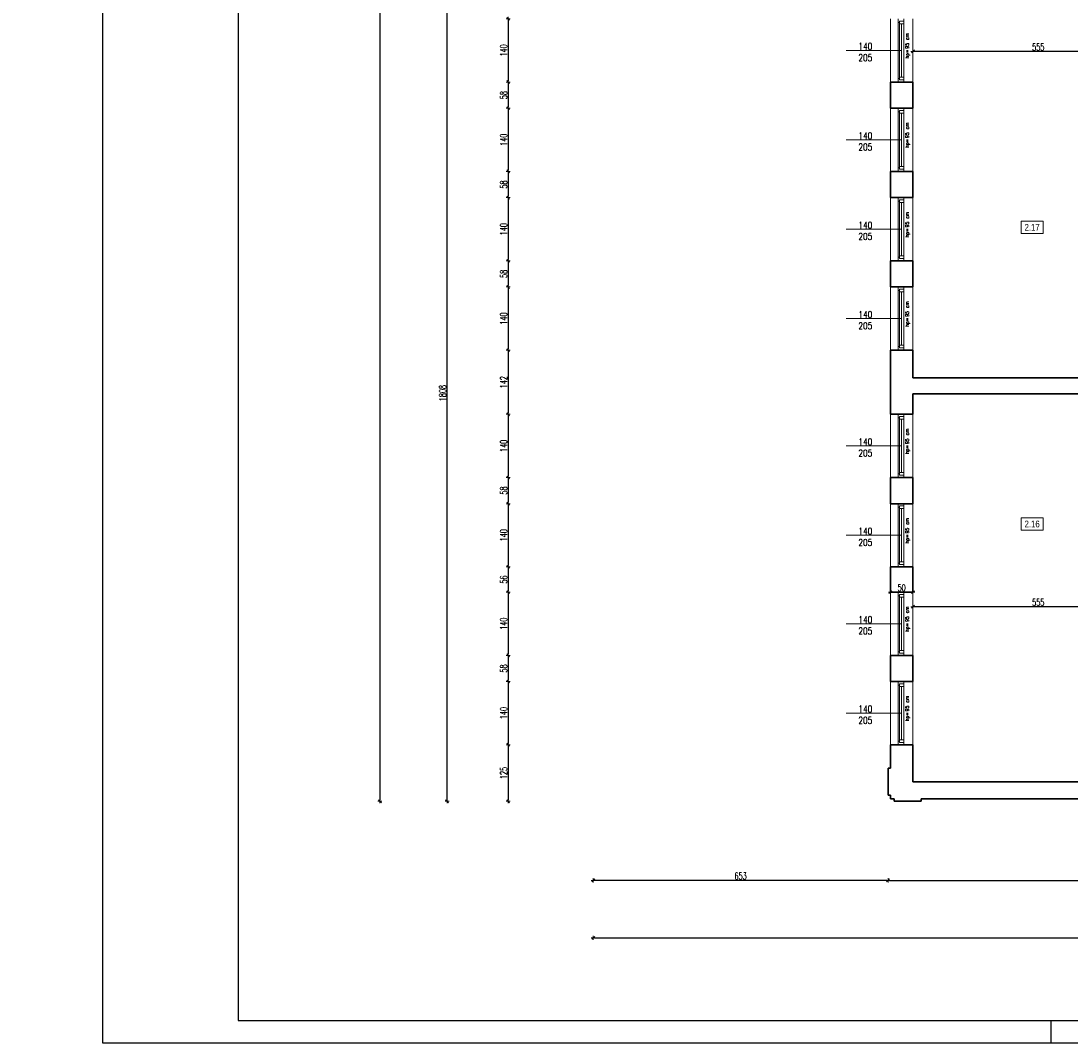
# Model space of a CAD drawing. Header units: millimetres. Extents: x 0 to 111311, y -48878 to -25280.
# Tile 18 of 244: x 64657 to 66983, y -40112 to -37848. Entities that reach past the tile are written whole.
import ezdxf

# ---------------------------------------------------------------- set-up
doc = ezdxf.new("R2010")
doc.units = ezdxf.units.MM
doc.layers.get('Defpoints').update_dxf_attribs({"color": 30})
doc.layers.add('e-cad_opisy', color=7, linetype='Continuous')
for name, color, linetype, lineweight in [('J opisy', 7, 'Continuous', 9), ('J stolarka_okna', 144, 'Continuous', 0), ('J wymiary', 1, 'Continuous', 9), ('OPIS', 7, 'Continuous', 5), ('sciany', 252, 'Continuous', 30)]:
    doc.layers.add(name, color=color, linetype=linetype, lineweight=lineweight)
doc.styles.add('ADESK2', font='simplex', dxfattribs={"width": 0.7})
doc.styles.add('MtXpl_simplex_shx', font='simplex.shx')
doc.styles.get("Standard").update_dxf_attribs({"font": 'arial.ttf'})
doc.dimstyles.new('1-100', dxfattribs={"dimscale": 1.5, "dimtxt": 10, "dimasz": 2, "dimexe": 1, "dimexo": 1, "dimgap": 1.5, "dimtad": 1, "dimdec": 0, "dimrnd": 0.5, "dimdsep": 46, "dimtxsty": 'ADESK2', "dimblk": 'wymiar', "dimcen": -1, "dimdle": 5, "dimse1": 1, "dimse2": 1, "dimclrd": 256, "dimclre": 256, "dimclrt": 256, "dimadec": 0, "dimazin": 0, "dimtfac": 1, "dimtdec": 0, "dimtix": 1, "dimtmove": 0, "dimatfit": 3, "dimfxl": 20, "dimfxlon": 1, "dimtolj": 1, "dimtzin": 0, "dimarcsym": 0})

# ---------------------------------------------------------------- blocks, each defined once
blk = doc.blocks.new('A1_poziom')
at = {"ltscale": 0.8}
blk.add_line((210, 0), (210, 5), dxfattribs=at)
for points in [[(0, 0), (0, 297), (25, 297), (25, 594), (841, 594), (841, 0)], [(30, 5), (836, 5), (836, 589), (30, 589)]]:
    blk.add_lwpolyline(points, close=True)
blk = doc.blocks.new('wymiar')
for p, q in [((1.5, 0), (-1.5, 0)), ((1.06, 1.06), (-1.06, -1.06)), ((0, 1.5), (0, -1.5))]:
    blk.add_line(p, q)
blk = doc.blocks.new('*D1653')
at = {"layer": 'Defpoints', "color": 0, "ltscale": 4}
for p in [(105899.3, -35265.3), (0, -38165.8), (106170.1, -38165.8)]:
    blk.add_point(p, dxfattribs=at)
at = {"layer": 'J wymiary', "lineweight": -2}
blk.add_line((106170.1, -35268.3), (106170.1, -38162.8), dxfattribs=at)
at = {"layer": 'J wymiary', "lineweight": -2, "ltscale": 4, "xscale": 3, "yscale": 3, "zscale": 3}
for p, rotation in [((106170.1, -35265.3), 90), ((106170.1, -38165.8), 270)]:
    blk.add_blockref('wymiar', p, dxfattribs=dict(at, rotation=rotation))
at = {"layer": 'J wymiary', "ltscale": 4, "insert": (106160.3, -36715.5), "char_height": 15, "attachment_point": 5, "rotation": 90, "style": 'ADESK2'}
blk.add_mtext('\\A1;2901', dxfattribs=at)
blk = doc.blocks.new('*D2097')
at = {"layer": 'Defpoints', "color": 0, "ltscale": 4}
for p in [(66632.6, -39145), (66632.6, -39145), (67187.6, -39145)]:
    blk.add_point(p, dxfattribs=at)
at = {"layer": 'J wymiary', "lineweight": -2}
blk.add_line((67184.6, -39145), (66635.6, -39145), dxfattribs=at)
at = {"layer": 'J wymiary', "lineweight": -2, "ltscale": 4, "xscale": 3, "yscale": 3, "zscale": 3, "rotation": 180}
blk.add_blockref('wymiar', (66632.6, -39145), dxfattribs=at)
at = {"layer": 'J wymiary', "lineweight": -2, "ltscale": 4, "xscale": 3, "yscale": 3, "zscale": 3}
blk.add_blockref('wymiar', (67187.6, -39145), dxfattribs=at)
at = {"layer": 'J wymiary', "ltscale": 4, "insert": (66910.1, -39135.2), "char_height": 15, "attachment_point": 5, "style": 'ADESK2'}
blk.add_mtext('\\A1;555', dxfattribs=at)
blk = doc.blocks.new('*D2113')
at = {"layer": 'Defpoints', "color": 0, "ltscale": 4}
for p in [(66632.6, -37914.8), (66632.6, -37914.8), (67187.6, -37914.8)]:
    blk.add_point(p, dxfattribs=at)
at = {"layer": 'J wymiary', "lineweight": -2}
blk.add_line((67184.6, -37914.8), (66635.6, -37914.8), dxfattribs=at)
at = {"layer": 'J wymiary', "lineweight": -2, "ltscale": 4, "xscale": 3, "yscale": 3, "zscale": 3, "rotation": 180}
blk.add_blockref('wymiar', (66632.6, -37914.8), dxfattribs=at)
at = {"layer": 'J wymiary', "lineweight": -2, "ltscale": 4, "xscale": 3, "yscale": 3, "zscale": 3}
blk.add_blockref('wymiar', (67187.6, -37914.8), dxfattribs=at)
at = {"layer": 'J wymiary', "ltscale": 4, "insert": (66910.1, -37905.1), "char_height": 15, "attachment_point": 5, "style": 'ADESK2'}
blk.add_mtext('\\A1;555', dxfattribs=at)
blk = doc.blocks.new('*D2161')
at = {"layer": 'Defpoints', "color": 0, "ltscale": 4}
for p in [(66582.6, -39112.8), (66582.6, -39112.8), (66632.6, -39112.8)]:
    blk.add_point(p, dxfattribs=at)
at = {"layer": 'J wymiary', "lineweight": -2}
blk.add_line((66629.6, -39112.8), (66585.6, -39112.8), dxfattribs=at)
at = {"layer": 'J wymiary', "lineweight": -2, "ltscale": 4, "xscale": 3, "yscale": 3, "zscale": 3, "rotation": 180}
blk.add_blockref('wymiar', (66582.6, -39112.8), dxfattribs=at)
at = {"layer": 'J wymiary', "lineweight": -2, "ltscale": 4, "xscale": 3, "yscale": 3, "zscale": 3}
blk.add_blockref('wymiar', (66632.6, -39112.8), dxfattribs=at)
at = {"layer": 'J wymiary', "ltscale": 4, "insert": (66607.6, -39103.1), "char_height": 15, "attachment_point": 5, "style": 'ADESK2'}
blk.add_mtext('\\A1;50', dxfattribs=at)
blk = doc.blocks.new('*D2238')
at = {"layer": 'Defpoints', "color": 0, "ltscale": 4}
for p in [(66577.4, -39532.5), (67610.8, -39532.6), (67610.8, -39751.2)]:
    blk.add_point(p, dxfattribs=at)
at = {"layer": 'J wymiary', "lineweight": -2}
blk.add_line((66580.4, -39751.2), (67607.8, -39751.2), dxfattribs=at)
at = {"layer": 'J wymiary', "lineweight": -2, "ltscale": 4, "xscale": 3, "yscale": 3, "zscale": 3, "rotation": 180}
blk.add_blockref('wymiar', (66577.4, -39751.2), dxfattribs=at)
at = {"layer": 'J wymiary', "lineweight": -2, "ltscale": 4, "xscale": 3, "yscale": 3, "zscale": 3}
blk.add_blockref('wymiar', (67610.8, -39751.2), dxfattribs=at)
at = {"layer": 'J wymiary', "ltscale": 4, "insert": (67094.1, -39741.5), "char_height": 15, "attachment_point": 5, "style": 'ADESK2'}
blk.add_mtext('\\A1;1034', dxfattribs=at)
blk = doc.blocks.new('*D2239')
at = {"layer": 'Defpoints', "color": 0, "ltscale": 4}
for p in [(65924.6, -37697.8), (66577.4, -39532.5), (65924.6, -39751.2)]:
    blk.add_point(p, dxfattribs=at)
at = {"layer": 'J wymiary', "lineweight": -2}
blk.add_line((66574.4, -39751.2), (65927.6, -39751.2), dxfattribs=at)
at = {"layer": 'J wymiary', "lineweight": -2, "ltscale": 4, "xscale": 3, "yscale": 3, "zscale": 3, "rotation": 180}
blk.add_blockref('wymiar', (65924.6, -39751.2), dxfattribs=at)
at = {"layer": 'J wymiary', "lineweight": -2, "ltscale": 4, "xscale": 3, "yscale": 3, "zscale": 3}
blk.add_blockref('wymiar', (66577.4, -39751.2), dxfattribs=at)
at = {"layer": 'J wymiary', "ltscale": 4, "insert": (66251, -39741.5), "char_height": 15, "attachment_point": 5, "style": 'ADESK2'}
blk.add_mtext('\\A1;653', dxfattribs=at)
blk = doc.blocks.new('*D2264')
at = {"layer": 'Defpoints', "color": 0, "ltscale": 4}
for p in [(65924.6, -37767.8), (71294.8, -37767.8), (71294.8, -39878.7)]:
    blk.add_point(p, dxfattribs=at)
at = {"layer": 'J wymiary', "lineweight": -2, "ltscale": 4}
blk.add_line((65927.6, -39878.7), (71291.8, -39878.7), dxfattribs=at)
at = {"layer": 'J wymiary', "lineweight": -2, "ltscale": 4, "xscale": 3, "yscale": 3, "zscale": 3, "rotation": 180}
blk.add_blockref('wymiar', (65924.6, -39878.7), dxfattribs=at)
at = {"layer": 'J wymiary', "lineweight": -2, "ltscale": 4, "xscale": 3, "yscale": 3, "zscale": 3}
blk.add_blockref('wymiar', (71294.8, -39878.7), dxfattribs=at)
at = {"layer": 'J wymiary', "ltscale": 4, "insert": (68609.7, -39869), "char_height": 15, "attachment_point": 5, "style": 'ADESK2'}
blk.add_mtext('\\A1;5370', dxfattribs=at)
blk = doc.blocks.new('*D2300')
at = {"layer": 'Defpoints', "color": 0, "ltscale": 4}
for p in [(66591.8, -37842.8), (65736.1, -37982.8), (66586.1, -37982.8)]:
    blk.add_point(p, dxfattribs=at)
at = {"layer": 'J wymiary', "lineweight": -2}
blk.add_line((65736.1, -37845.8), (65736.1, -37979.8), dxfattribs=at)
at = {"layer": 'J wymiary', "lineweight": -2, "ltscale": 4, "xscale": 3, "yscale": 3, "zscale": 3}
for p, rotation in [((65736.1, -37842.8), 90), ((65736.1, -37982.8), 270)]:
    blk.add_blockref('wymiar', p, dxfattribs=dict(at, rotation=rotation))
at = {"layer": 'J wymiary', "ltscale": 4, "insert": (65726.3, -37912.8), "char_height": 15, "attachment_point": 5, "rotation": 90, "style": 'ADESK2'}
blk.add_mtext('\\A1;140', dxfattribs=at)
blk = doc.blocks.new('*D2301')
at = {"layer": 'Defpoints', "color": 0, "ltscale": 4}
for p in [(66586.1, -37982.8), (65736.1, -38040.8), (66591.2, -38040.8)]:
    blk.add_point(p, dxfattribs=at)
at = {"layer": 'J wymiary', "lineweight": -2}
blk.add_line((65736.1, -37985.8), (65736.1, -38037.8), dxfattribs=at)
at = {"layer": 'J wymiary', "lineweight": -2, "ltscale": 4, "xscale": 3, "yscale": 3, "zscale": 3}
for p, rotation in [((65736.1, -37982.8), 90), ((65736.1, -38040.8), 270)]:
    blk.add_blockref('wymiar', p, dxfattribs=dict(at, rotation=rotation))
at = {"layer": 'J wymiary', "ltscale": 4, "insert": (65726.3, -38011.8), "char_height": 15, "attachment_point": 5, "rotation": 90, "style": 'ADESK2'}
blk.add_mtext('\\A1;58', dxfattribs=at)
blk = doc.blocks.new('*D2302')
at = {"layer": 'Defpoints', "color": 0, "ltscale": 4}
for p in [(66591.2, -38040.8), (65736.1, -38180.8), (66594.3, -38180.8)]:
    blk.add_point(p, dxfattribs=at)
at = {"layer": 'J wymiary', "lineweight": -2}
blk.add_line((65736.1, -38043.8), (65736.1, -38177.8), dxfattribs=at)
at = {"layer": 'J wymiary', "lineweight": -2, "ltscale": 4, "xscale": 3, "yscale": 3, "zscale": 3}
for p, rotation in [((65736.1, -38040.8), 90), ((65736.1, -38180.8), 270)]:
    blk.add_blockref('wymiar', p, dxfattribs=dict(at, rotation=rotation))
at = {"layer": 'J wymiary', "ltscale": 4, "insert": (65726.3, -38110.8), "char_height": 15, "attachment_point": 5, "rotation": 90, "style": 'ADESK2'}
blk.add_mtext('\\A1;140', dxfattribs=at)
blk = doc.blocks.new('*D2303')
at = {"layer": 'Defpoints', "color": 0, "ltscale": 4}
for p in [(66594.3, -38180.8), (65736.1, -38238.8), (66590, -38238.8)]:
    blk.add_point(p, dxfattribs=at)
at = {"layer": 'J wymiary', "lineweight": -2}
blk.add_line((65736.1, -38183.8), (65736.1, -38235.8), dxfattribs=at)
at = {"layer": 'J wymiary', "lineweight": -2, "ltscale": 4, "xscale": 3, "yscale": 3, "zscale": 3}
for p, rotation in [((65736.1, -38180.8), 90), ((65736.1, -38238.8), 270)]:
    blk.add_blockref('wymiar', p, dxfattribs=dict(at, rotation=rotation))
at = {"layer": 'J wymiary', "ltscale": 4, "insert": (65726.3, -38209.8), "char_height": 15, "attachment_point": 5, "rotation": 90, "style": 'ADESK2'}
blk.add_mtext('\\A1;58', dxfattribs=at)
blk = doc.blocks.new('*D2304')
at = {"layer": 'Defpoints', "color": 0, "ltscale": 4}
for p in [(66590, -38238.8), (65736.1, -38378.8), (66588.4, -38378.8)]:
    blk.add_point(p, dxfattribs=at)
at = {"layer": 'J wymiary', "lineweight": -2}
blk.add_line((65736.1, -38241.8), (65736.1, -38375.8), dxfattribs=at)
at = {"layer": 'J wymiary', "lineweight": -2, "ltscale": 4, "xscale": 3, "yscale": 3, "zscale": 3}
for p, rotation in [((65736.1, -38238.8), 90), ((65736.1, -38378.8), 270)]:
    blk.add_blockref('wymiar', p, dxfattribs=dict(at, rotation=rotation))
at = {"layer": 'J wymiary', "ltscale": 4, "insert": (65726.3, -38308.8), "char_height": 15, "attachment_point": 5, "rotation": 90, "style": 'ADESK2'}
blk.add_mtext('\\A1;140', dxfattribs=at)
blk = doc.blocks.new('*D2305')
at = {"layer": 'Defpoints', "color": 0, "ltscale": 4}
for p in [(66588.4, -38378.8), (65736.1, -38436.8), (66591.6, -38436.8)]:
    blk.add_point(p, dxfattribs=at)
at = {"layer": 'J wymiary', "lineweight": -2}
blk.add_line((65736.1, -38381.8), (65736.1, -38433.8), dxfattribs=at)
at = {"layer": 'J wymiary', "lineweight": -2, "ltscale": 4, "xscale": 3, "yscale": 3, "zscale": 3}
for p, rotation in [((65736.1, -38378.8), 90), ((65736.1, -38436.8), 270)]:
    blk.add_blockref('wymiar', p, dxfattribs=dict(at, rotation=rotation))
at = {"layer": 'J wymiary', "ltscale": 4, "insert": (65726.3, -38407.8), "char_height": 15, "attachment_point": 5, "rotation": 90, "style": 'ADESK2'}
blk.add_mtext('\\A1;58', dxfattribs=at)
blk = doc.blocks.new('*D2306')
at = {"layer": 'Defpoints', "color": 0, "ltscale": 4}
for p in [(66591.6, -38436.8), (65736.1, -38576.8), (66589.6, -38576.8)]:
    blk.add_point(p, dxfattribs=at)
at = {"layer": 'J wymiary', "lineweight": -2}
blk.add_line((65736.1, -38439.8), (65736.1, -38573.8), dxfattribs=at)
at = {"layer": 'J wymiary', "lineweight": -2, "ltscale": 4, "xscale": 3, "yscale": 3, "zscale": 3}
for p, rotation in [((65736.1, -38436.8), 90), ((65736.1, -38576.8), 270)]:
    blk.add_blockref('wymiar', p, dxfattribs=dict(at, rotation=rotation))
at = {"layer": 'J wymiary', "ltscale": 4, "insert": (65726.3, -38506.8), "char_height": 15, "attachment_point": 5, "rotation": 90, "style": 'ADESK2'}
blk.add_mtext('\\A1;140', dxfattribs=at)
blk = doc.blocks.new('*D2307')
at = {"layer": 'Defpoints', "color": 0, "ltscale": 4}
for p in [(66589.6, -38576.8), (65736.1, -38718.8), (66590.4, -38718.8)]:
    blk.add_point(p, dxfattribs=at)
at = {"layer": 'J wymiary', "lineweight": -2}
blk.add_line((65736.1, -38579.8), (65736.1, -38715.8), dxfattribs=at)
at = {"layer": 'J wymiary', "lineweight": -2, "ltscale": 4, "xscale": 3, "yscale": 3, "zscale": 3}
for p, rotation in [((65736.1, -38576.8), 90), ((65736.1, -38718.8), 270)]:
    blk.add_blockref('wymiar', p, dxfattribs=dict(at, rotation=rotation))
at = {"layer": 'J wymiary', "ltscale": 4, "insert": (65726.3, -38647.8), "char_height": 15, "attachment_point": 5, "rotation": 90, "style": 'ADESK2'}
blk.add_mtext('\\A1;142', dxfattribs=at)
blk = doc.blocks.new('*D2308')
at = {"layer": 'Defpoints', "color": 0, "ltscale": 4}
for p in [(66590.4, -38718.8), (65736.1, -38858.8), (66590.4, -38858.8)]:
    blk.add_point(p, dxfattribs=at)
at = {"layer": 'J wymiary', "lineweight": -2}
blk.add_line((65736.1, -38721.8), (65736.1, -38855.8), dxfattribs=at)
at = {"layer": 'J wymiary', "lineweight": -2, "ltscale": 4, "xscale": 3, "yscale": 3, "zscale": 3}
for p, rotation in [((65736.1, -38718.8), 90), ((65736.1, -38858.8), 270)]:
    blk.add_blockref('wymiar', p, dxfattribs=dict(at, rotation=rotation))
at = {"layer": 'J wymiary', "ltscale": 4, "insert": (65726.3, -38788.8), "char_height": 15, "attachment_point": 5, "rotation": 90, "style": 'ADESK2'}
blk.add_mtext('\\A1;140', dxfattribs=at)
blk = doc.blocks.new('*D2309')
at = {"layer": 'Defpoints', "color": 0, "ltscale": 4}
for p in [(66590.4, -38858.8), (65736.1, -38916.8), (66593.1, -38916.8)]:
    blk.add_point(p, dxfattribs=at)
at = {"layer": 'J wymiary', "lineweight": -2}
blk.add_line((65736.1, -38861.8), (65736.1, -38913.8), dxfattribs=at)
at = {"layer": 'J wymiary', "lineweight": -2, "ltscale": 4, "xscale": 3, "yscale": 3, "zscale": 3}
for p, rotation in [((65736.1, -38858.8), 90), ((65736.1, -38916.8), 270)]:
    blk.add_blockref('wymiar', p, dxfattribs=dict(at, rotation=rotation))
at = {"layer": 'J wymiary', "ltscale": 4, "insert": (65726.3, -38887.8), "char_height": 15, "attachment_point": 5, "rotation": 90, "style": 'ADESK2'}
blk.add_mtext('\\A1;58', dxfattribs=at)
blk = doc.blocks.new('*D2310')
at = {"layer": 'Defpoints', "color": 0, "ltscale": 4}
for p in [(66593.1, -38916.8), (65736.1, -39056.8), (66590, -39056.8)]:
    blk.add_point(p, dxfattribs=at)
at = {"layer": 'J wymiary', "lineweight": -2}
blk.add_line((65736.1, -38919.8), (65736.1, -39053.8), dxfattribs=at)
at = {"layer": 'J wymiary', "lineweight": -2, "ltscale": 4, "xscale": 3, "yscale": 3, "zscale": 3}
for p, rotation in [((65736.1, -38916.8), 90), ((65736.1, -39056.8), 270)]:
    blk.add_blockref('wymiar', p, dxfattribs=dict(at, rotation=rotation))
at = {"layer": 'J wymiary', "ltscale": 4, "insert": (65726.3, -38986.8), "char_height": 15, "attachment_point": 5, "rotation": 90, "style": 'ADESK2'}
blk.add_mtext('\\A1;140', dxfattribs=at)
blk = doc.blocks.new('*D2311')
at = {"layer": 'Defpoints', "color": 0, "ltscale": 4}
for p in [(66590, -39056.8), (65736.1, -39112.8), (66592.2, -39112.8)]:
    blk.add_point(p, dxfattribs=at)
at = {"layer": 'J wymiary', "lineweight": -2}
blk.add_line((65736.1, -39059.8), (65736.1, -39109.8), dxfattribs=at)
at = {"layer": 'J wymiary', "lineweight": -2, "ltscale": 4, "xscale": 3, "yscale": 3, "zscale": 3}
for p, rotation in [((65736.1, -39056.8), 90), ((65736.1, -39112.8), 270)]:
    blk.add_blockref('wymiar', p, dxfattribs=dict(at, rotation=rotation))
at = {"layer": 'J wymiary', "ltscale": 4, "insert": (65726.3, -39084.8), "char_height": 15, "attachment_point": 5, "rotation": 90, "style": 'ADESK2'}
blk.add_mtext('\\A1;56', dxfattribs=at)
blk = doc.blocks.new('*D2312')
at = {"layer": 'Defpoints', "color": 0, "ltscale": 4}
for p in [(66592.2, -39112.8), (65736.1, -39252.8), (66588.1, -39252.8)]:
    blk.add_point(p, dxfattribs=at)
at = {"layer": 'J wymiary', "lineweight": -2}
blk.add_line((65736.1, -39115.8), (65736.1, -39249.8), dxfattribs=at)
at = {"layer": 'J wymiary', "lineweight": -2, "ltscale": 4, "xscale": 3, "yscale": 3, "zscale": 3}
for p, rotation in [((65736.1, -39112.8), 90), ((65736.1, -39252.8), 270)]:
    blk.add_blockref('wymiar', p, dxfattribs=dict(at, rotation=rotation))
at = {"layer": 'J wymiary', "ltscale": 4, "insert": (65726.3, -39182.8), "char_height": 15, "attachment_point": 5, "rotation": 90, "style": 'ADESK2'}
blk.add_mtext('\\A1;140', dxfattribs=at)
blk = doc.blocks.new('*D2313')
at = {"layer": 'Defpoints', "color": 0, "ltscale": 4}
for p in [(66588.1, -39252.8), (65736.1, -39310.8), (66593.7, -39310.8)]:
    blk.add_point(p, dxfattribs=at)
at = {"layer": 'J wymiary', "lineweight": -2}
blk.add_line((65736.1, -39255.8), (65736.1, -39307.8), dxfattribs=at)
at = {"layer": 'J wymiary', "lineweight": -2, "ltscale": 4, "xscale": 3, "yscale": 3, "zscale": 3}
for p, rotation in [((65736.1, -39252.8), 90), ((65736.1, -39310.8), 270)]:
    blk.add_blockref('wymiar', p, dxfattribs=dict(at, rotation=rotation))
at = {"layer": 'J wymiary', "ltscale": 4, "insert": (65726.3, -39281.8), "char_height": 15, "attachment_point": 5, "rotation": 90, "style": 'ADESK2'}
blk.add_mtext('\\A1;58', dxfattribs=at)
blk = doc.blocks.new('*D2314')
at = {"layer": 'Defpoints', "color": 0, "ltscale": 4}
for p in [(66593.7, -39310.8), (65736.1, -39450.8), (66590, -39450.8)]:
    blk.add_point(p, dxfattribs=at)
at = {"layer": 'J wymiary', "lineweight": -2}
blk.add_line((65736.1, -39313.8), (65736.1, -39447.8), dxfattribs=at)
at = {"layer": 'J wymiary', "lineweight": -2, "ltscale": 4, "xscale": 3, "yscale": 3, "zscale": 3}
for p, rotation in [((65736.1, -39310.8), 90), ((65736.1, -39450.8), 270)]:
    blk.add_blockref('wymiar', p, dxfattribs=dict(at, rotation=rotation))
at = {"layer": 'J wymiary', "ltscale": 4, "insert": (65726.3, -39380.8), "char_height": 15, "attachment_point": 5, "rotation": 90, "style": 'ADESK2'}
blk.add_mtext('\\A1;140', dxfattribs=at)
blk = doc.blocks.new('*D2315')
at = {"layer": 'Defpoints', "color": 0, "ltscale": 4}
for p in [(66590, -39450.8), (65736.1, -39576), (66602.4, -39576)]:
    blk.add_point(p, dxfattribs=at)
at = {"layer": 'J wymiary', "lineweight": -2}
blk.add_line((65736.1, -39453.8), (65736.1, -39573), dxfattribs=at)
at = {"layer": 'J wymiary', "lineweight": -2, "ltscale": 4, "xscale": 3, "yscale": 3, "zscale": 3}
for p, rotation in [((65736.1, -39450.8), 90), ((65736.1, -39576), 270)]:
    blk.add_blockref('wymiar', p, dxfattribs=dict(at, rotation=rotation))
at = {"layer": 'J wymiary', "ltscale": 4, "insert": (65726.3, -39513.4), "char_height": 15, "attachment_point": 5, "rotation": 90, "style": 'ADESK2'}
blk.add_mtext('\\A1;125', dxfattribs=at)
blk = doc.blocks.new('*D2316')
at = {"layer": 'Defpoints', "color": 0, "ltscale": 4}
for p in [(65600.8, -37767.8), (66582.6, -37767.8), (66602.4, -39576)]:
    blk.add_point(p, dxfattribs=at)
at = {"layer": 'J wymiary', "lineweight": -2}
blk.add_line((65600.8, -39573), (65600.8, -37770.8), dxfattribs=at)
at = {"layer": 'J wymiary', "lineweight": -2, "ltscale": 4, "xscale": 3, "yscale": 3, "zscale": 3}
for p, rotation in [((65600.8, -37767.8), 90), ((65600.8, -39576), 270)]:
    blk.add_blockref('wymiar', p, dxfattribs=dict(at, rotation=rotation))
at = {"layer": 'J wymiary', "ltscale": 4, "insert": (65591, -38671.9), "char_height": 15, "attachment_point": 5, "rotation": 90, "style": 'ADESK2'}
blk.add_mtext('\\A1;1808', dxfattribs=at)
blk = doc.blocks.new('*D2322')
at = {"layer": 'Defpoints', "color": 0, "ltscale": 4}
for p in [(65924.6, -34741.8), (65452.2, -39576), (66621, -39576)]:
    blk.add_point(p, dxfattribs=at)
at = {"layer": 'J wymiary', "lineweight": -2}
blk.add_line((65452.2, -34744.8), (65452.2, -39573), dxfattribs=at)
at = {"layer": 'J wymiary', "lineweight": -2, "ltscale": 4, "xscale": 3, "yscale": 3, "zscale": 3}
for p, rotation in [((65452.2, -34741.8), 90), ((65452.2, -39576), 270)]:
    blk.add_blockref('wymiar', p, dxfattribs=dict(at, rotation=rotation))
at = {"layer": 'J wymiary', "ltscale": 4, "insert": (65442.4, -37158.9), "char_height": 15, "attachment_point": 5, "rotation": 90, "style": 'ADESK2'}
blk.add_mtext('\\A1;4834', dxfattribs=at)

msp = doc.modelspace()

# ---------------------------------------------------------------- linework, layer by layer
at = {"layer": 'J opisy', "linetype": 'Continuous', "lineweight": 9}
for p, q in [((66607.586, -37912.816), (66484.586, -37912.816)), ((66607.586, -38110.816), (66484.586, -38110.816)), ((66607.586, -38308.816), (66484.586, -38308.816)), ((66607.586, -38506.816), (66484.586, -38506.816)), ((66607.586, -38788.816), (66484.586, -38788.816)), ((66607.586, -38986.816), (66484.586, -38986.816)), ((66607.586, -39182.816), (66484.586, -39182.816)), ((66607.586, -39380.816), (66484.586, -39380.816))]:
    msp.add_line(p, q, dxfattribs=at)
at = {"layer": 'J stolarka_okna', "linetype": 'Continuous', "lineweight": 9}
for p, q in [((66582.586, -37982.816), (66582.586, -37842.816)), ((66600.086, -37842.816), (66600.086, -37982.816)), ((66603.086, -37850.816), (66600.086, -37850.816)), ((66606.086, -37847.816), (66603.086, -37847.816)), ((66603.086, -37847.816), (66603.086, -37853.816)), ((66612.086, -37853.816), (66603.086, -37853.816)), ((66603.086, -37853.816), (66603.086, -37971.816)), ((66612.086, -37847.816), (66606.086, -37847.816)), ((66607.586, -37971.816), (66607.586, -37853.816)), ((66612.086, -37982.816), (66612.086, -37842.816)), ((66632.586, -37842.816), (66632.586, -37982.816)), ((66603.086, -37971.816), (66612.086, -37971.816)), ((66603.086, -37971.816), (66603.086, -37977.816)), ((66603.086, -37974.816), (66600.086, -37974.816)), ((66606.086, -37977.816), (66603.086, -37977.816)), ((66606.086, -37977.816), (66612.086, -37977.816)), ((66582.586, -38180.816), (66582.586, -38040.816)), ((66600.086, -38040.816), (66600.086, -38180.816)), ((66612.086, -38180.816), (66612.086, -38040.816)), ((66632.586, -38040.816), (66632.586, -38180.816)), ((66603.086, -38048.816), (66600.086, -38048.816)), ((66606.086, -38045.816), (66603.086, -38045.816)), ((66603.086, -38045.816), (66603.086, -38051.816)), ((66612.086, -38051.816), (66603.086, -38051.816)), ((66603.086, -38051.816), (66603.086, -38169.816)), ((66612.086, -38045.816), (66606.086, -38045.816)), ((66607.586, -38169.816), (66607.586, -38051.816)), ((66603.086, -38172.816), (66600.086, -38172.816)), ((66603.086, -38169.816), (66612.086, -38169.816)), ((66603.086, -38169.816), (66603.086, -38175.816)), ((66606.086, -38175.816), (66603.086, -38175.816)), ((66606.086, -38175.816), (66612.086, -38175.816)), ((66582.586, -38378.816), (66582.586, -38238.816)), ((66600.086, -38238.816), (66600.086, -38378.816)), ((66603.086, -38246.816), (66600.086, -38246.816)), ((66606.086, -38243.816), (66603.086, -38243.816)), ((66603.086, -38243.816), (66603.086, -38249.816)), ((66612.086, -38249.816), (66603.086, -38249.816)), ((66603.086, -38249.816), (66603.086, -38367.816)), ((66612.086, -38243.816), (66606.086, -38243.816)), ((66607.586, -38367.816), (66607.586, -38249.816)), ((66612.086, -38378.816), (66612.086, -38238.816)), ((66632.586, -38238.816), (66632.586, -38378.816)), ((66603.086, -38367.816), (66612.086, -38367.816)), ((66603.086, -38367.816), (66603.086, -38373.816)), ((66603.086, -38370.816), (66600.086, -38370.816)), ((66606.086, -38373.816), (66603.086, -38373.816)), ((66606.086, -38373.816), (66612.086, -38373.816)), ((66582.586, -38576.816), (66582.586, -38436.816)), ((66600.086, -38436.816), (66600.086, -38576.816)), ((66612.086, -38576.816), (66612.086, -38436.816)), ((66632.586, -38436.816), (66632.586, -38576.816)), ((66603.086, -38444.816), (66600.086, -38444.816)), ((66606.086, -38441.816), (66603.086, -38441.816)), ((66603.086, -38441.816), (66603.086, -38447.816)), ((66612.086, -38447.816), (66603.086, -38447.816)), ((66603.086, -38447.816), (66603.086, -38565.816)), ((66612.086, -38441.816), (66606.086, -38441.816)), ((66607.586, -38565.816), (66607.586, -38447.816)), ((66603.086, -38568.816), (66600.086, -38568.816)), ((66603.086, -38565.816), (66612.086, -38565.816)), ((66603.086, -38565.816), (66603.086, -38571.816)), ((66606.086, -38571.816), (66603.086, -38571.816)), ((66606.086, -38571.816), (66612.086, -38571.816)), ((66582.586, -38858.816), (66582.586, -38718.816)), ((66600.086, -38718.816), (66600.086, -38858.816)), ((66603.086, -38726.816), (66600.086, -38726.816)), ((66606.086, -38723.816), (66603.086, -38723.816)), ((66603.086, -38723.816), (66603.086, -38729.816)), ((66612.086, -38729.816), (66603.086, -38729.816)), ((66603.086, -38729.816), (66603.086, -38847.816)), ((66612.086, -38723.816), (66606.086, -38723.816)), ((66607.586, -38847.816), (66607.586, -38729.816)), ((66612.086, -38858.816), (66612.086, -38718.816)), ((66632.586, -38718.816), (66632.586, -38858.816)), ((66603.086, -38850.816), (66600.086, -38850.816)), ((66603.086, -38847.816), (66612.086, -38847.816)), ((66603.086, -38847.816), (66603.086, -38853.816)), ((66606.086, -38853.816), (66603.086, -38853.816)), ((66606.086, -38853.816), (66612.086, -38853.816)), ((66582.586, -39056.816), (66582.586, -38916.816)), ((66600.086, -38916.816), (66600.086, -39056.816)), ((66603.086, -38924.816), (66600.086, -38924.816)), ((66606.086, -38921.816), (66603.086, -38921.816)), ((66603.086, -38921.816), (66603.086, -38927.816)), ((66612.086, -38921.816), (66606.086, -38921.816)), ((66612.086, -39056.816), (66612.086, -38916.816)), ((66632.586, -38916.816), (66632.586, -39056.816)), ((66612.086, -38927.816), (66603.086, -38927.816)), ((66603.086, -38927.816), (66603.086, -39045.816)), ((66607.586, -39045.816), (66607.586, -38927.816)), ((66603.086, -39048.816), (66600.086, -39048.816)), ((66603.086, -39045.816), (66612.086, -39045.816)), ((66603.086, -39045.816), (66603.086, -39051.816)), ((66606.086, -39051.816), (66603.086, -39051.816)), ((66606.086, -39051.816), (66612.086, -39051.816)), ((66582.586, -39252.816), (66582.586, -39112.816)), ((66600.086, -39112.816), (66600.086, -39252.816)), ((66603.086, -39120.816), (66600.086, -39120.816)), ((66606.086, -39117.816), (66603.086, -39117.816)), ((66603.086, -39117.816), (66603.086, -39123.816)), ((66612.086, -39123.816), (66603.086, -39123.816)), ((66603.086, -39123.816), (66603.086, -39241.816)), ((66612.086, -39117.816), (66606.086, -39117.816)), ((66607.586, -39241.816), (66607.586, -39123.816)), ((66612.086, -39252.816), (66612.086, -39112.816)), ((66632.586, -39112.816), (66632.586, -39252.816)), ((66603.086, -39244.816), (66600.086, -39244.816)), ((66603.086, -39241.816), (66612.086, -39241.816)), ((66603.086, -39241.816), (66603.086, -39247.816)), ((66606.086, -39247.816), (66603.086, -39247.816)), ((66606.086, -39247.816), (66612.086, -39247.816)), ((66582.586, -39450.816), (66582.586, -39310.816)), ((66600.086, -39310.816), (66600.086, -39450.816)), ((66603.086, -39318.816), (66600.086, -39318.816)), ((66606.086, -39315.816), (66603.086, -39315.816)), ((66603.086, -39315.816), (66603.086, -39321.816)), ((66612.086, -39315.816), (66606.086, -39315.816)), ((66612.086, -39450.816), (66612.086, -39310.816)), ((66632.586, -39310.816), (66632.586, -39450.816)), ((66612.086, -39321.816), (66603.086, -39321.816)), ((66603.086, -39321.816), (66603.086, -39439.816)), ((66607.586, -39439.816), (66607.586, -39321.816)), ((66603.086, -39442.816), (66600.086, -39442.816)), ((66603.086, -39439.816), (66612.086, -39439.816)), ((66603.086, -39439.816), (66603.086, -39445.816)), ((66606.086, -39445.816), (66603.086, -39445.816)), ((66606.086, -39445.816), (66612.086, -39445.816))]:
    msp.add_line(p, q, dxfattribs=at)
at = {"layer": 'OPIS'}
for points in [[(66920.918, -38318.057), (66872.168, -38318.057), (66872.168, -38291.182), (66920.918, -38291.182)], [(66920.918, -38975.348), (66872.168, -38975.348), (66872.168, -38948.473), (66920.918, -38948.473)]]:
    msp.add_lwpolyline(points, close=True, dxfattribs=at)
at = {"layer": 'sciany'}
for p, q in [((66582.586, -37982.816), (66582.586, -38040.816)), ((66632.586, -37982.816), (66582.586, -37982.816)), ((66632.586, -38040.816), (66632.586, -37982.816)), ((66632.586, -38040.816), (66582.586, -38040.816)), ((66582.586, -38180.816), (66582.586, -38238.816)), ((66632.586, -38180.816), (66582.586, -38180.816)), ((66632.586, -38238.816), (66632.586, -38180.816)), ((66632.586, -38238.816), (66582.586, -38238.816)), ((66582.586, -38378.816), (66582.586, -38436.816)), ((66632.586, -38378.816), (66582.586, -38378.816)), ((66632.586, -38436.816), (66632.586, -38378.816)), ((66632.586, -38436.816), (66582.586, -38436.816)), ((66582.586, -38576.816), (66582.586, -38718.816)), ((66632.586, -38576.816), (66582.586, -38576.816)), ((66632.586, -38637.816), (66632.586, -38576.816)), ((67187.586, -38637.816), (66632.586, -38637.816)), ((66632.586, -38673.816), (67187.586, -38673.816)), ((66632.586, -38718.816), (66632.586, -38673.816)), ((66632.586, -38718.816), (66582.586, -38718.816)), ((66582.586, -38858.816), (66582.586, -38916.816)), ((66632.586, -38858.816), (66582.586, -38858.816)), ((66632.586, -38916.816), (66632.586, -38858.816)), ((66632.586, -38916.816), (66582.586, -38916.816)), ((66582.586, -39056.816), (66582.586, -39112.816)), ((66632.586, -39056.816), (66582.586, -39056.816)), ((66632.586, -39112.816), (66632.586, -39056.816)), ((66632.586, -39112.816), (66582.586, -39112.816)), ((66582.586, -39252.816), (66582.586, -39310.816)), ((66632.586, -39252.816), (66582.586, -39252.816)), ((66632.586, -39310.816), (66632.586, -39252.816)), ((66632.586, -39310.816), (66582.586, -39310.816)), ((66582.586, -39450.816), (66582.586, -39502.452)), ((66582.586, -39450.816), (66582.586, -39502.452)), ((66632.586, -39450.816), (66582.586, -39450.816)), ((66632.586, -39532.816), (66632.586, -39450.816)), ((66632.586, -39532.816), (66632.586, -39450.816)), ((66577.36, -39562.452), (66577.36, -39502.452)), ((66577.36, -39502.452), (66582.586, -39502.452)), ((66632.586, -39532.816), (67187.586, -39532.816)), ((66582.586, -39562.452), (66577.36, -39562.452)), ((66582.586, -39562.452), (66582.586, -39570.816)), ((66590.951, -39570.816), (66582.586, -39570.816)), ((66590.951, -39570.816), (66590.951, -39576.043)), ((66590.951, -39576.043), (66650.951, -39576.043)), ((67537.221, -39570.816), (66650.951, -39570.816)), ((66650.951, -39576.043), (66650.951, -39570.816))]:
    msp.add_line(p, q, dxfattribs=at)

# ---------------------------------------------------------------- block references
at = {"layer": 'e-cad_opisy', "ltscale": 4, "xscale": 10, "yscale": 10, "zscale": 10}
msp.add_blockref('A1_poziom', (64838.495, -40111.552), dxfattribs=at)

# ---------------------------------------------------------------- texts
at = {"layer": 'J opisy', "style": 'MtXpl_simplex_shx', "width": 0.9}
for s, p in [('cm', (66623.844, -37889.462)), ('95', (66623.844, -37908.662)), ('hp=', (66623.844, -37930.605)), ('cm', (66623.844, -38087.462)), ('hp=', (66623.844, -38128.605)), ('95', (66623.844, -38106.662)), ('cm', (66623.844, -38285.462)), ('95', (66623.844, -38304.662)), ('hp=', (66623.844, -38326.605)), ('cm', (66623.844, -38483.462)), ('95', (66623.844, -38502.662)), ('hp=', (66623.844, -38524.605)), ('cm', (66623.844, -38765.462)), ('95', (66623.844, -38784.662)), ('hp=', (66623.844, -38806.605)), ('95', (66623.844, -38982.662)), ('cm', (66623.844, -38963.462)), ('hp=', (66623.844, -39004.605)), ('cm', (66623.844, -39159.462)), ('95', (66623.844, -39178.662)), ('hp=', (66623.844, -39200.605)), ('cm', (66623.844, -39357.462)), ('95', (66623.844, -39376.662)), ('hp=', (66623.844, -39398.605))]:
    msp.add_text(s, height=8, rotation=90, dxfattribs=at).set_placement(p)
at = {"layer": 'J opisy', "char_height": 15, "width": 30.20626, "attachment_point": 5, "line_spacing_factor": 0.771429}
for insert in [(66527.109, -37916.247), (66527.109, -38114.247), (66527.109, -38312.247), (66527.109, -38510.247), (66527.109, -38792.247), (66527.109, -38990.247), (66527.109, -39186.247), (66527.109, -39384.247)]:
    msp.add_mtext('\\pxsm1;{\\Fsimplex|c238;\\W0.8;140\\Fsimplex|c0;\\P\\Fsimplex|c238;205}', dxfattribs=dict(at, insert=insert))
at = {"layer": 'OPIS', "char_height": 15, "width": 48.75, "attachment_point": 5, "line_spacing_factor": 0.857143}
for s, insert in [('{\\fArial Narrow|b0|i0|c238|p34;2.17}', (66896.543, -38304.619)), ('{\\fArial Narrow|b0|i0|c238|p34;2.16}', (66896.543, -38961.91))]:
    msp.add_mtext(s, dxfattribs=dict(at, insert=insert))

# ---------------------------------------------------------------- dimensions: what is measured, and where the dimension line sits
at = {"layer": 'J wymiary'}
for base, p1, p2, picture, middle in [((65452.181, -39576.043), (65924.586, -34741.816), (66620.951, -39576.043), '*D2322', (65442.431, -37158.93)), ((106170.0895, -38165.7974), (105899.2658, -35265.2969), (0, -38165.7974), '*D1653', (106160.3395, -36715.5472)), ((65600.788, -37767.816), (66602.415, -39576.043), (66582.586, -37767.816), '*D2316', (65591.038, -38671.93)), ((65736.084, -37982.816), (66591.847, -37842.816), (66586.098, -37982.816), '*D2300', (65726.334, -37912.816)), ((65736.084, -38040.816), (66586.098, -37982.816), (66591.162, -38040.816), '*D2301', (65726.334, -38011.816)), ((65736.084, -38180.816), (66591.162, -38040.816), (66594.278, -38180.816), '*D2302', (65726.334, -38110.816)), ((65736.084, -38238.816), (66594.278, -38180.816), (66589.993, -38238.816), '*D2303', (65726.334, -38209.816)), ((65736.084, -38378.816), (66589.993, -38238.816), (66588.435, -38378.816), '*D2304', (65726.334, -38308.816)), ((65736.084, -38436.816), (66588.435, -38378.816), (66591.551, -38436.816), '*D2305', (65726.334, -38407.816)), ((65736.084, -38576.816), (66591.551, -38436.816), (66589.604, -38576.816), '*D2306', (65726.334, -38506.816)), ((65736.084, -38718.816), (66589.604, -38576.816), (66590.383, -38718.816), '*D2307', (65726.334, -38647.816)), ((65736.084, -38858.816), (66590.383, -38718.816), (66590.383, -38858.816), '*D2308', (65726.334, -38788.816)), ((65736.084, -38916.816), (66590.383, -38858.816), (66593.109, -38916.816), '*D2309', (65726.334, -38887.816)), ((65736.084, -39056.816), (66593.109, -38916.816), (66589.993, -39056.816), '*D2310', (65726.334, -38986.816)), ((65736.084, -39112.816), (66589.993, -39056.816), (66592.213, -39112.816), '*D2311', (65726.334, -39084.816)), ((65736.084, -39252.816), (66592.213, -39112.816), (66588.081, -39252.816), '*D2312', (65726.334, -39182.816)), ((65736.084, -39310.816), (66588.081, -39252.816), (66593.69, -39310.816), '*D2313', (65726.334, -39281.816)), ((65736.084, -39450.816), (66593.69, -39310.816), (66589.951, -39450.816), '*D2314', (65726.334, -39380.816)), ((65736.084, -39576.043), (66589.951, -39450.816), (66602.415, -39576.043), '*D2315', (65726.334, -39513.43))]:
    dim = msp.add_linear_dim(base=base, p1=p1, p2=p2, angle=90, dimstyle='1-100', override={"dimblk": 'wymiar'}, dxfattribs=at)
    dim.commit()
    dim.dimension.update_dxf_attribs({"geometry": picture, "text_midpoint": middle})
for base, p2, picture, middle in [((65924.586, -39751.237), (65924.586, -37697.816), '*D2239', (66250.973, -39741.487)), ((67610.813, -39751.237), (67610.813, -39532.634), '*D2238', (67094.086, -39741.487))]:
    dim = msp.add_linear_dim(base=base, p1=(66577.36, -39532.452), p2=p2, dimstyle='1-100', override={"dimblk": 'wymiar'}, dxfattribs=at)
    dim.commit()
    dim.dimension.update_dxf_attribs({"geometry": picture, "text_midpoint": middle})
at = {"layer": 'J wymiary', "ltscale": 4}
dim = msp.add_linear_dim(base=(71294.813, -39878.714), p1=(65924.586, -37767.816), p2=(71294.813, -37767.816), dimstyle='1-100', override={"dimblk": 'wymiar', "dimtmove": 1}, dxfattribs=at)
dim.commit()
dim.dimension.update_dxf_attribs({"geometry": '*D2264', "text_midpoint": (68609.699, -39868.964)})
at = {"layer": 'J wymiary'}
for base, p1, p2, picture, middle in [((66632.586, -37914.816), (67187.586, -37914.816), (66632.586, -37914.816), '*D2113', (66910.086, -37905.066)), ((66582.586, -39112.816), (66632.586, -39112.816), (66582.586, -39112.816), '*D2161', (66607.586, -39103.066)), ((66632.586, -39144.967), (67187.586, -39144.967), (66632.586, -39144.967), '*D2097', (66910.086, -39135.217))]:
    dim = msp.add_linear_dim(base=base, p1=p1, p2=p2, dimstyle='1-100', dxfattribs=at)
    dim.commit()
    dim.dimension.update_dxf_attribs({"geometry": picture, "text_midpoint": middle})

doc.saveas('drawing.dxf')
